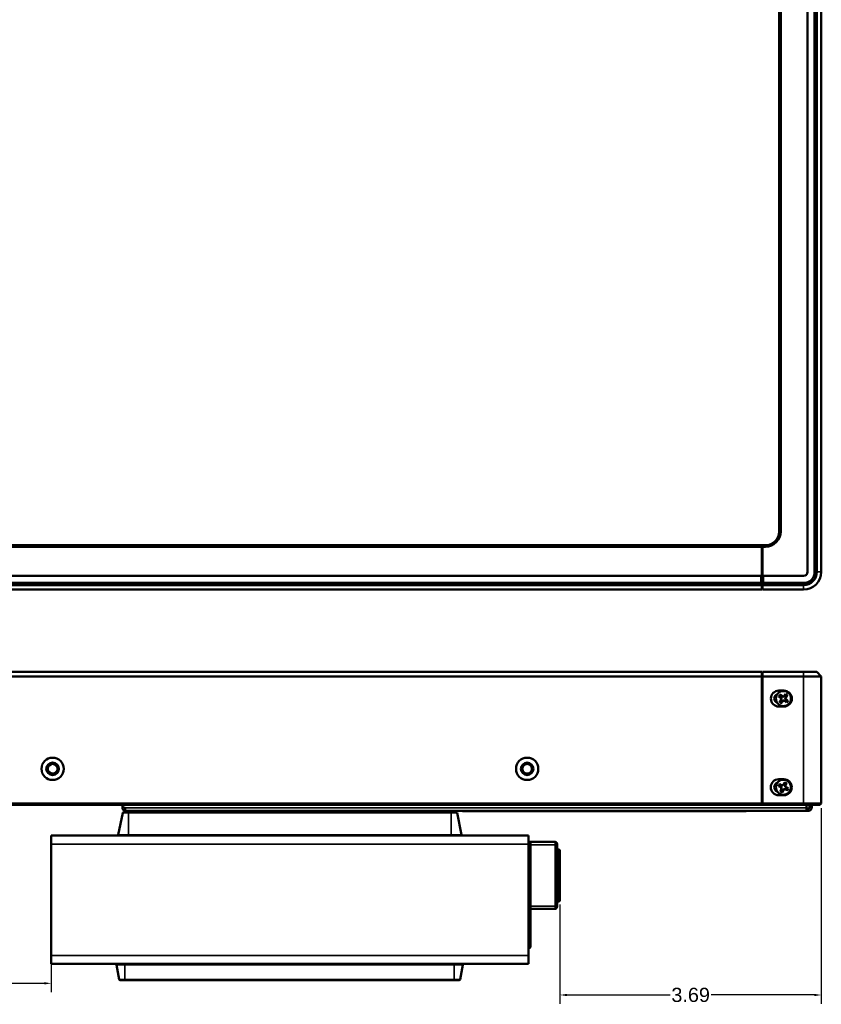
# Model space of a CAD drawing. Header units: inches. Extents: x 0.3 to 31, y 0.5 to 21.4.
# Tile 4 of 6: x 12.4 to 23.7, y 0.5 to 14.4. Entities that reach past the tile are written whole.
import ezdxf

# ---------------------------------------------------------------- set-up
doc = ezdxf.new("R2010")
doc.units = ezdxf.units.IN
doc.header["$MEASUREMENT"] = 0
for name, color, linetype, lineweight in [('Dimension (ANSI)', 7, 'Continuous', 25), ('Visible (ANSI)', 7, 'Continuous', 50), ('Visible Narrow (ANSI)', 7, 'Continuous', 35)]:
    doc.layers.add(name, color=color, linetype=linetype, lineweight=lineweight)
doc.styles.add('Ross DEFAULT-ANSI', font='arial.ttf')
doc.dimstyles.new('Ross Fabrication Imperial-ANSI', dxfattribs={"dimtxt": 0.2, "dimasz": 0.098425, "dimexe": 0.125, "dimexo": 0.0625, "dimgap": 0.031496, "dimtad": 0, "dimtih": 1, "dimtoh": 1, "dimrnd": 1e-08, "dimzin": 0, "dimdsep": 46, "dimtxsty": 'Ross DEFAULT-ANSI', "dimcen": 0.09, "dimdle": 0.393701, "dimclrd": 179, "dimclre": 179, "dimclrt": 179, "dimadec": 0, "dimazin": 0, "dimtfac": 0.6, "dimtofl": 0, "dimtmove": 0, "dimatfit": 3, "dimfxl": 1, "dimtolj": 1, "dimtzin": 4, "dimlwd": 25, "dimlwe": 25, "dimarcsym": 0})

# ---------------------------------------------------------------- blocks, each defined once
blk = doc.blocks.new('*D9')
at = {"layer": 'Defpoints', "color": 0, "linetype": 'Continuous', "transparency": 16777216}
for p in [(8.76, 3.364), (12.89, 1.223), (12.89, 0.829)]:
    blk.add_point(p, dxfattribs=at)
at = {"layer": 'Dimension (ANSI)', "color": 179, "linetype": 'Continuous', "lineweight": 25, "true_color": 0x262658, "transparency": 16777216}
for p, q in [((8.76, 3.301), (8.76, 0.704)), ((12.89, 1.161), (12.89, 0.704)), ((8.858, 0.829), (10.53, 0.829)), ((12.792, 0.829), (11.12, 0.829))]:
    blk.add_line(p, q, dxfattribs=at)
at = {"layer": 'Dimension (ANSI)', "color": 179, "linetype": 'Continuous', "true_color": 0x262658, "transparency": 16777216}
for points in [[(8.858, 0.846), (8.858, 0.813), (8.76, 0.829)], [(12.792, 0.846), (12.792, 0.813), (12.89, 0.829)]]:
    blk.add_solid(points, dxfattribs=at)
at = {"layer": 'Dimension (ANSI)', "color": 179, "linetype": 'Continuous', "lineweight": 25, "true_color": 0x262658, "transparency": 16777216, "insert": (10.825, 0.829), "char_height": 0.2, "attachment_point": 5, "style": 'Ross DEFAULT-ANSI'}
blk.add_mtext('\\A1;4.13', dxfattribs=at)
blk = doc.blocks.new('*D10')
at = {"layer": 'Defpoints', "color": 0, "linetype": 'Continuous', "transparency": 16777216}
for p in [(23.75, 3.364), (20.064, 2.003), (20.064, 0.665)]:
    blk.add_point(p, dxfattribs=at)
at = {"layer": 'Dimension (ANSI)', "color": 179, "linetype": 'Continuous', "lineweight": 25, "true_color": 0x262658, "transparency": 16777216}
for p, q in [((23.75, 3.301), (23.75, 0.54)), ((20.064, 1.941), (20.064, 0.54)), ((20.163, 0.665), (21.616, 0.665)), ((23.651, 0.665), (22.198, 0.665))]:
    blk.add_line(p, q, dxfattribs=at)
at = {"layer": 'Dimension (ANSI)', "color": 179, "linetype": 'Continuous', "true_color": 0x262658, "transparency": 16777216}
for points in [[(20.163, 0.681), (20.163, 0.648), (20.064, 0.665)], [(23.651, 0.681), (23.651, 0.648), (23.75, 0.665)]]:
    blk.add_solid(points, dxfattribs=at)
at = {"layer": 'Dimension (ANSI)', "color": 179, "linetype": 'Continuous', "lineweight": 25, "true_color": 0x262658, "transparency": 16777216, "insert": (21.907, 0.665), "char_height": 0.2, "attachment_point": 5, "style": 'Ross DEFAULT-ANSI'}
blk.add_mtext('\\A1;3.69', dxfattribs=at)

msp = doc.modelspace()

# ---------------------------------------------------------------- linework, layer by layer
at = {"layer": 'Visible (ANSI)'}
for p, q in [((23.556, 15.458), (23.556, 6.63)), ((23.656, 6.63), (23.656, 15.312)), ((23.687, 15.312), (23.687, 6.63)), ((23.75, 6.63), (23.75, 15.312)), ((23.157, 14.742), (23.157, 7.201)), ((23.177, 7.201), (23.177, 14.742)), ((22.91, 7.005), (9.6, 7.005)), ((9.6, 6.985), (22.91, 6.985)), ((22.91, 7.005), (22.92, 7.005)), ((22.91, 6.985), (22.91, 7.005)), ((22.91, 7.003), (22.92, 7.003)), ((22.92, 7.001), (22.91, 7.001)), ((22.91, 6.443), (22.91, 6.985)), ((22.92, 7.005), (22.92, 6.985)), ((22.961, 7.005), (22.92, 7.005)), ((22.92, 6.443), (22.92, 6.985)), ((22.92, 6.985), (22.961, 6.985)), ((22.9, 6.574), (9.61, 6.574)), ((22.9, 6.474), (22.9, 6.574)), ((22.92, 6.657), (22.91, 6.657)), ((22.92, 6.642), (22.91, 6.642)), ((22.93, 6.574), (22.93, 6.474)), ((23.5, 6.574), (22.93, 6.574)), ((22.91, 6.443), (9.6, 6.443)), ((9.61, 6.474), (22.9, 6.474)), ((22.91, 6.522), (22.92, 6.522)), ((22.91, 6.38), (22.91, 6.443)), ((22.92, 6.443), (22.92, 6.38)), ((23.5, 6.443), (22.92, 6.443)), ((22.93, 6.474), (23.5, 6.474)), ((9.6, 6.38), (22.91, 6.38)), ((22.92, 6.38), (23.5, 6.38)), ((22.91, 5.219), (9.6, 5.219)), ((9.6, 5.156), (22.91, 5.156)), ((9.61, 5.22), (22.9, 5.22)), ((22.9, 5.219), (22.9, 5.22)), ((22.91, 5.156), (22.91, 5.219)), ((22.91, 3.364), (22.91, 5.156)), ((22.92, 5.219), (22.92, 5.156)), ((23.5, 5.219), (22.92, 5.219)), ((22.92, 5.156), (22.92, 3.364)), ((22.92, 5.156), (23.5, 5.156)), ((22.93, 5.22), (23.5, 5.22)), ((22.93, 5.219), (22.93, 5.22)), ((23.656, 5.22), (23.5, 5.22)), ((23.5, 5.219), (23.687, 5.219)), ((23.75, 5.156), (23.5, 5.156)), ((23.656, 5.219), (23.656, 5.22)), ((23.687, 5.219), (23.75, 5.156)), ((23.75, 3.364), (23.75, 5.156)), ((22.91, 5.094), (22.92, 5.094)), ((22.92, 5.084), (22.91, 5.084)), ((22.91, 4.994), (22.92, 4.994)), ((23.222, 4.956), (23.15, 4.956)), ((23.152, 4.875), (23.174, 4.858)), ((23.191, 4.881), (23.17, 4.898)), ((23.177, 4.861), (23.174, 4.858)), ((23.19, 4.878), (23.191, 4.881)), ((23.212, 4.875), (23.191, 4.881)), ((23.23, 4.885), (23.212, 4.875)), ((23.212, 4.87), (23.212, 4.875)), ((23.247, 4.907), (23.23, 4.885)), ((23.232, 4.883), (23.23, 4.885)), ((23.247, 4.848), (23.252, 4.868)), ((23.249, 4.869), (23.252, 4.868)), ((23.252, 4.868), (23.269, 4.89)), ((23.15, 4.731), (23.222, 4.731)), ((23.179, 4.82), (23.162, 4.798)), ((23.174, 4.858), (23.184, 4.84)), ((23.184, 4.84), (23.179, 4.82)), ((23.182, 4.818), (23.179, 4.82)), ((23.19, 4.841), (23.184, 4.84)), ((23.184, 4.781), (23.201, 4.802)), ((23.199, 4.805), (23.201, 4.802)), ((23.201, 4.802), (23.219, 4.813)), ((23.219, 4.818), (23.219, 4.813)), ((23.219, 4.813), (23.24, 4.807)), ((23.241, 4.81), (23.24, 4.807)), ((23.24, 4.807), (23.261, 4.79)), ((23.241, 4.847), (23.247, 4.848)), ((23.257, 4.829), (23.247, 4.848)), ((23.255, 4.827), (23.257, 4.829)), ((23.279, 4.812), (23.257, 4.829)), ((23.146, 3.61), (23.171, 3.599)), ((23.221, 3.706), (23.149, 3.706)), ((23.183, 3.624), (23.158, 3.636)), ((23.182, 3.621), (23.183, 3.624)), ((23.204, 3.623), (23.183, 3.624)), ((23.22, 3.638), (23.204, 3.623)), ((23.206, 3.618), (23.204, 3.623)), ((23.231, 3.663), (23.22, 3.638)), ((23.222, 3.636), (23.22, 3.638)), ((23.242, 3.627), (23.245, 3.626)), ((23.244, 3.605), (23.245, 3.626)), ((23.245, 3.626), (23.257, 3.651)), ((23.149, 3.481), (23.221, 3.481)), ((23.173, 3.601), (23.171, 3.599)), ((23.171, 3.599), (23.185, 3.583)), ((23.184, 3.562), (23.173, 3.537)), ((23.185, 3.583), (23.184, 3.562)), ((23.188, 3.561), (23.184, 3.562)), ((23.19, 3.585), (23.185, 3.583)), ((23.198, 3.525), (23.21, 3.55)), ((23.207, 3.552), (23.21, 3.55)), ((23.21, 3.55), (23.226, 3.564)), ((23.224, 3.569), (23.226, 3.564)), ((23.226, 3.564), (23.247, 3.563)), ((23.239, 3.603), (23.244, 3.605)), ((23.259, 3.589), (23.244, 3.605)), ((23.247, 3.567), (23.247, 3.563)), ((23.247, 3.563), (23.272, 3.552)), ((23.257, 3.586), (23.259, 3.589)), ((23.284, 3.578), (23.259, 3.589)), ((22.91, 3.364), (9.6, 3.364)), ((9.6, 3.344), (22.91, 3.344)), ((13.892, 3.336), (13.892, 3.344)), ((13.892, 3.304), (13.892, 3.336)), ((22.91, 3.344), (22.91, 3.364)), ((22.92, 3.344), (22.91, 3.344)), ((22.92, 3.364), (22.92, 3.344)), ((23.5, 3.364), (22.92, 3.364)), ((22.92, 3.344), (23.5, 3.344)), ((23.5, 3.364), (23.75, 3.364)), ((23.73, 3.344), (23.5, 3.344)), ((23.541, 3.304), (23.541, 3.344)), ((23.541, 3.344), (23.572, 3.344)), ((23.572, 3.344), (23.581, 3.344)), ((23.582, 3.344), (23.581, 3.344)), ((23.582, 3.344), (23.582, 3.304)), ((23.582, 3.344), (23.582, 3.344)), ((23.614, 3.344), (23.614, 3.304)), ((23.73, 3.344), (23.75, 3.364)), ((13.898, 3.231), (13.833, 2.925)), ((13.912, 3.243), (13.98, 3.243)), ((13.924, 3.304), (13.934, 3.304)), ((13.934, 3.263), (13.934, 3.304)), ((23.541, 3.263), (13.934, 3.263)), ((18.529, 3.243), (13.98, 3.243)), ((14.7, 3.245), (14.7, 3.243)), ((14.717, 3.259), (14.717, 3.255)), ((14.839, 3.244), (14.839, 3.243)), ((14.857, 3.259), (14.857, 3.255)), ((17.652, 3.245), (17.652, 3.243)), ((17.67, 3.259), (17.67, 3.255)), ((17.792, 3.244), (17.792, 3.243)), ((17.81, 3.259), (17.81, 3.255)), ((18.529, 3.243), (18.597, 3.243)), ((18.612, 3.231), (18.677, 2.925)), ((18.688, 3.263), (18.688, 3.258)), ((18.688, 3.258), (22.688, 3.258)), ((18.839, 3.258), (18.839, 3.256)), ((18.902, 3.256), (18.839, 3.256)), ((18.902, 3.258), (18.902, 3.256)), ((18.915, 3.258), (18.915, 3.256)), ((18.916, 3.256), (18.915, 3.256)), ((18.916, 3.258), (18.916, 3.256)), ((18.983, 3.256), (18.916, 3.256)), ((18.983, 3.258), (18.983, 3.256)), ((18.996, 3.256), (18.983, 3.256)), ((18.996, 3.258), (18.996, 3.256)), ((19.018, 3.256), (18.996, 3.256)), ((19.033, 3.256), (19.018, 3.256)), ((19.07, 3.256), (19.033, 3.256)), ((19.07, 3.258), (19.07, 3.256)), ((19.079, 3.256), (19.07, 3.256)), ((19.079, 3.258), (19.079, 3.256)), ((19.117, 3.256), (19.079, 3.256)), ((19.117, 3.258), (19.117, 3.256)), ((19.154, 3.256), (19.117, 3.256)), ((19.154, 3.258), (19.154, 3.256)), ((19.161, 3.256), (19.154, 3.256)), ((19.161, 3.258), (19.161, 3.256)), ((19.194, 3.256), (19.161, 3.256)), ((19.216, 3.256), (19.194, 3.256)), ((19.271, 3.256), (19.216, 3.256)), ((19.271, 3.258), (19.271, 3.256)), ((19.288, 3.256), (19.271, 3.256)), ((19.288, 3.258), (19.288, 3.256)), ((19.296, 3.256), (19.288, 3.256)), ((19.296, 3.258), (19.296, 3.256)), ((19.331, 3.256), (19.296, 3.256)), ((19.331, 3.258), (19.331, 3.256)), ((19.376, 3.256), (19.331, 3.256)), ((19.376, 3.258), (19.376, 3.256)), ((19.411, 3.256), (19.376, 3.256)), ((19.411, 3.258), (19.411, 3.256)), ((19.411, 3.258), (19.411, 3.256)), ((19.411, 3.256), (19.411, 3.256)), ((19.465, 3.256), (19.411, 3.256)), ((19.52, 3.256), (19.465, 3.256)), ((19.52, 3.258), (19.52, 3.256)), ((19.539, 3.256), (19.52, 3.256)), ((19.539, 3.258), (19.539, 3.256)), ((19.574, 3.256), (19.539, 3.256)), ((19.574, 3.258), (19.574, 3.256)), ((19.619, 3.256), (19.574, 3.256)), ((19.619, 3.258), (19.619, 3.256)), ((19.653, 3.256), (19.619, 3.256)), ((19.653, 3.258), (19.653, 3.256)), ((19.67, 3.256), (19.653, 3.256)), ((19.674, 3.256), (19.67, 3.256)), ((19.674, 3.258), (19.674, 3.256)), ((19.735, 3.256), (19.674, 3.256)), ((19.798, 3.256), (19.735, 3.256)), ((19.798, 3.258), (19.798, 3.256)), ((19.8, 3.256), (19.798, 3.256)), ((19.82, 3.256), (19.8, 3.256)), ((19.82, 3.258), (19.82, 3.256)), ((19.857, 3.256), (19.82, 3.256)), ((19.857, 3.258), (19.857, 3.256)), ((19.863, 3.256), (19.857, 3.256)), ((19.863, 3.258), (19.863, 3.256)), ((19.875, 3.256), (19.863, 3.256)), ((19.875, 3.258), (19.875, 3.256)), ((19.913, 3.256), (19.875, 3.256)), ((19.913, 3.258), (19.913, 3.256)), ((19.95, 3.256), (19.913, 3.256)), ((19.95, 3.258), (19.95, 3.256)), ((19.988, 3.256), (19.95, 3.256)), ((19.988, 3.258), (19.988, 3.256)), ((19.998, 3.256), (19.988, 3.256)), ((19.998, 3.258), (19.998, 3.256)), ((20.004, 3.256), (19.998, 3.256)), ((20.004, 3.258), (20.004, 3.256)), ((20.033, 3.256), (20.004, 3.256)), ((20.059, 3.256), (20.033, 3.256)), ((20.116, 3.256), (20.059, 3.256)), ((20.116, 3.258), (20.116, 3.256)), ((20.119, 3.256), (20.116, 3.256)), ((20.119, 3.258), (20.119, 3.256)), ((20.123, 3.256), (20.119, 3.256)), ((20.123, 3.258), (20.123, 3.256)), ((20.131, 3.256), (20.123, 3.256)), ((20.131, 3.258), (20.131, 3.256)), ((20.17, 3.256), (20.131, 3.256)), ((20.17, 3.258), (20.17, 3.256)), ((20.176, 3.256), (20.17, 3.256)), ((20.176, 3.258), (20.176, 3.256)), ((20.218, 3.256), (20.176, 3.256)), ((20.218, 3.258), (20.218, 3.256)), ((20.224, 3.256), (20.218, 3.256)), ((20.224, 3.258), (20.224, 3.256)), ((20.262, 3.256), (20.224, 3.256)), ((20.262, 3.258), (20.262, 3.256)), ((20.268, 3.256), (20.262, 3.256)), ((20.268, 3.258), (20.268, 3.256)), ((20.323, 3.256), (20.268, 3.256)), ((20.385, 3.256), (20.323, 3.256)), ((20.385, 3.258), (20.385, 3.256)), ((20.391, 3.256), (20.385, 3.256)), ((20.391, 3.258), (20.391, 3.256)), ((20.433, 3.256), (20.391, 3.256)), ((20.433, 3.258), (20.433, 3.256)), ((20.439, 3.256), (20.433, 3.256)), ((20.439, 3.258), (20.439, 3.256)), ((20.477, 3.256), (20.439, 3.256)), ((20.477, 3.258), (20.477, 3.256)), ((20.503, 3.256), (20.477, 3.256)), ((20.503, 3.258), (20.503, 3.256)), ((20.539, 3.256), (20.503, 3.256)), ((20.539, 3.258), (20.539, 3.256)), ((20.56, 3.256), (20.539, 3.256)), ((20.56, 3.258), (20.56, 3.256)), ((20.582, 3.256), (20.56, 3.256)), ((20.582, 3.258), (20.582, 3.256)), ((20.618, 3.256), (20.582, 3.256)), ((20.618, 3.258), (20.618, 3.256)), ((20.645, 3.256), (20.618, 3.256)), ((20.645, 3.258), (20.645, 3.256)), ((20.65, 3.256), (20.645, 3.256)), ((20.65, 3.258), (20.65, 3.256)), ((20.673, 3.258), (20.673, 3.256)), ((20.71, 3.256), (20.673, 3.256)), ((20.71, 3.258), (20.71, 3.256)), ((21.236, 3.258), (21.236, 3.256)), ((21.289, 3.256), (21.236, 3.256)), ((21.345, 3.256), (21.289, 3.256)), ((21.345, 3.258), (21.345, 3.256)), ((21.359, 3.258), (21.359, 3.256)), ((21.46, 3.256), (21.359, 3.256)), ((21.46, 3.258), (21.46, 3.256)), ((21.478, 3.256), (21.46, 3.256)), ((21.478, 3.258), (21.478, 3.256)), ((21.532, 3.256), (21.478, 3.256)), ((21.595, 3.256), (21.532, 3.256)), ((21.595, 3.258), (21.595, 3.256)), ((21.597, 3.256), (21.595, 3.256)), ((21.597, 3.258), (21.597, 3.256)), ((21.617, 3.256), (21.597, 3.256)), ((21.617, 3.258), (21.617, 3.256)), ((21.654, 3.256), (21.617, 3.256)), ((21.654, 3.258), (21.654, 3.256)), ((21.672, 3.256), (21.654, 3.256)), ((21.672, 3.258), (21.672, 3.256)), ((21.71, 3.256), (21.672, 3.256)), ((21.71, 3.258), (21.71, 3.256)), ((21.747, 3.256), (21.71, 3.256)), ((21.747, 3.258), (21.747, 3.256)), ((21.785, 3.256), (21.747, 3.256)), ((21.785, 3.258), (21.785, 3.256)), ((21.793, 3.256), (21.785, 3.256)), ((21.793, 3.258), (21.793, 3.256)), ((21.797, 3.256), (21.793, 3.256)), ((21.797, 3.258), (21.797, 3.256)), ((21.797, 3.258), (21.797, 3.256)), ((21.797, 3.256), (21.797, 3.256)), ((21.858, 3.256), (21.797, 3.256)), ((21.921, 3.256), (21.858, 3.256)), ((21.921, 3.258), (21.921, 3.256)), ((21.929, 3.256), (21.921, 3.256)), ((21.929, 3.258), (21.929, 3.256)), ((21.941, 3.256), (21.929, 3.256)), ((21.941, 3.258), (21.941, 3.256)), ((21.976, 3.256), (21.941, 3.256)), ((21.976, 3.258), (21.976, 3.256)), ((22.021, 3.256), (21.976, 3.256)), ((22.021, 3.258), (22.021, 3.256)), ((22.056, 3.256), (22.021, 3.256)), ((22.056, 3.258), (22.056, 3.256)), ((22.095, 3.256), (22.056, 3.256)), ((22.095, 3.258), (22.095, 3.256)), ((22.098, 3.256), (22.095, 3.256)), ((22.098, 3.258), (22.098, 3.256)), ((22.11, 3.256), (22.098, 3.256)), ((22.11, 3.258), (22.11, 3.256)), ((22.132, 3.256), (22.11, 3.256)), ((22.132, 3.258), (22.132, 3.256)), ((22.165, 3.256), (22.132, 3.256)), ((22.187, 3.256), (22.165, 3.256)), ((22.242, 3.256), (22.187, 3.256)), ((22.242, 3.258), (22.242, 3.256)), ((22.247, 3.256), (22.242, 3.256)), ((22.247, 3.258), (22.247, 3.256)), ((22.267, 3.256), (22.247, 3.256)), ((22.267, 3.258), (22.267, 3.256)), ((22.302, 3.256), (22.267, 3.256)), ((22.302, 3.258), (22.302, 3.256)), ((22.347, 3.256), (22.302, 3.256)), ((22.347, 3.258), (22.347, 3.256)), ((22.382, 3.256), (22.347, 3.256)), ((22.382, 3.258), (22.382, 3.256)), ((22.394, 3.256), (22.382, 3.256)), ((22.394, 3.258), (22.394, 3.256)), ((22.433, 3.256), (22.394, 3.256)), ((22.433, 3.258), (22.433, 3.256)), ((22.439, 3.256), (22.433, 3.256)), ((22.439, 3.258), (22.439, 3.256)), ((22.481, 3.256), (22.439, 3.256)), ((22.481, 3.258), (22.481, 3.256)), ((22.487, 3.256), (22.481, 3.256)), ((22.487, 3.258), (22.487, 3.256)), ((22.525, 3.256), (22.487, 3.256)), ((22.525, 3.258), (22.525, 3.256)), ((22.526, 3.256), (22.525, 3.256)), ((22.526, 3.258), (22.526, 3.256)), ((22.53, 3.256), (22.526, 3.256)), ((22.53, 3.258), (22.53, 3.256)), ((22.536, 3.256), (22.53, 3.256)), ((22.536, 3.258), (22.536, 3.256)), ((22.59, 3.256), (22.536, 3.256)), ((22.653, 3.256), (22.59, 3.256)), ((22.653, 3.258), (22.653, 3.256)), ((22.653, 3.258), (22.653, 3.256)), ((22.653, 3.256), (22.653, 3.256)), ((22.688, 3.263), (22.688, 3.258)), ((23.541, 3.263), (23.541, 3.304)), ((23.572, 3.294), (23.541, 3.294)), ((23.572, 3.263), (23.541, 3.263)), ((12.89, 2.913), (19.619, 2.913)), ((12.89, 2.913), (12.89, 2.793)), ((12.89, 1.223), (12.89, 2.793)), ((19.619, 2.793), (19.619, 2.913)), ((19.619, 2.823), (19.994, 2.823)), ((19.619, 2.793), (19.619, 1.223)), ((19.649, 2.793), (19.649, 2.783)), ((19.649, 1.363), (19.649, 2.783)), ((20.024, 2.793), (20.024, 2.783)), ((20.024, 1.918), (20.024, 2.783)), ((20.024, 2.718), (20.044, 2.718)), ((20.064, 2.003), (20.064, 2.698)), ((20.024, 1.983), (20.044, 1.983)), ((19.649, 1.878), (19.994, 1.878)), ((20.024, 1.918), (20.024, 1.908)), ((19.649, 1.363), (19.649, 1.353)), ((12.89, 1.223), (12.89, 1.103)), ((19.619, 1.103), (19.619, 1.223)), ((19.619, 1.103), (12.89, 1.103)), ((13.846, 0.885), (13.81, 1.091)), ((18.656, 0.885), (18.693, 1.091)), ((13.928, 0.873), (13.861, 0.873)), ((13.928, 0.873), (18.574, 0.873)), ((18.642, 0.873), (18.574, 0.873))]:
    msp.add_line(p, q, dxfattribs=at)
for centre, radius in [((23.216, 4.844), 0.106), ((12.908, 3.854), 0.157), ((12.908, 3.854), 0.0885), ((12.908, 3.854), 0.0679), ((19.601, 3.854), 0.157), ((19.601, 3.854), 0.0885), ((19.601, 3.854), 0.0679), ((23.215, 3.594), 0.106)]:
    msp.add_circle(centre, radius, dxfattribs=at)
for centre, radius, start, end in [((22.961, 7.201), 0.196, 270, 0), ((22.961, 7.201), 0.216, 270, 0), ((23.5, 6.63), 0.25, 270, 0), ((23.5, 6.63), 0.187, 270, 0), ((23.5, 6.63), 0.056, 270, 0), ((23.5, 6.63), 0.156, 270, 0), ((23.15, 4.844), 0.112, 90, 270), ((23.15, 4.844), 0.064, 109.2412, 250.7588), ((23.216, 4.844), 0.0707, 130.3878, 153.4617), ((23.216, 4.844), 0.0688, 130.5852, 153.2644), ((23.222, 4.844), 0.112, 270, 90), ((23.216, 4.844), 0.0707, 40.3878, 63.4617), ((23.216, 4.844), 0.0688, 40.5852, 63.2644), ((23.216, 4.844), 0.0707, 220.3878, 243.4617), ((23.216, 4.844), 0.0688, 220.5852, 243.2644), ((23.216, 4.844), 0.0688, 310.5852, 333.2644), ((23.216, 4.844), 0.0707, 310.3878, 333.4617), ((23.149, 3.594), 0.112, 90, 270), ((23.149, 3.594), 0.064, 109.2412, 250.7588), ((23.215, 3.594), 0.0707, 143.5527, 166.6266), ((23.215, 3.594), 0.0688, 143.75, 166.4292), ((23.221, 3.594), 0.112, 270, 90), ((23.215, 3.594), 0.0707, 53.5527, 76.6266), ((23.215, 3.594), 0.0688, 53.75, 76.4292), ((23.215, 3.594), 0.0707, 233.5527, 256.6266), ((23.215, 3.594), 0.0688, 233.75, 256.4292), ((23.215, 3.594), 0.0688, 323.75, 346.4292), ((23.215, 3.594), 0.0707, 323.5527, 346.6266), ((13.924, 3.336), 0.0315, 180, 270), ((13.934, 3.304), 0.0413, 180, 270), ((13.912, 3.228), 0.015, 90, 168), ((13.934, 3.304), 0.00984, 180, 270), ((18.597, 3.228), 0.015, 12, 90), ((23.572, 3.304), 0.0413, 270, 0), ((23.572, 3.304), 0.00984, 270, 0), ((13.818, 2.928), 0.015, 270, 348), ((18.691, 2.928), 0.015, 192, 270), ((19.619, 2.793), 0.03, 0, 90), ((19.994, 2.793), 0.03, 0, 90), ((20.044, 2.698), 0.02, 0, 90), ((20.044, 2.003), 0.02, 270, 0), ((19.994, 1.908), 0.03, 270, 0), ((19.619, 1.353), 0.03, 270, 0), ((13.795, 1.088), 0.015, 10, 90), ((18.707, 1.088), 0.015, 90, 170), ((13.861, 0.888), 0.015, 190, 270), ((18.642, 0.888), 0.015, 270, 350)]:
    msp.add_arc(centre, radius, start, end, dxfattribs=at)
for points, weights in [([(23.154, 4.875), (23.153, 4.875), (23.152, 4.875)], [1.01218915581, 1.01172679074, 1.01110160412]), ([(23.177, 4.861), (23.168, 4.866), (23.154, 4.875)], [2.37346205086, 1.9683578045, 1.53696783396]), ([(23.171, 4.896), (23.17, 4.897), (23.17, 4.898)], [1.01218915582, 1.01172679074, 1.01110160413]), ([(23.171, 4.896), (23.183, 4.885), (23.19, 4.878)], [1.53696783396, 1.9683578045, 2.37346205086]), ([(23.19, 4.841), (23.185, 4.848), (23.177, 4.861)], [2.81776863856, 2.6044802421, 2.07391766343]), ([(23.19, 4.878), (23.204, 4.873), (23.212, 4.87)], [2.07391766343, 2.6044802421, 2.81776863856]), ([(23.212, 4.87), (23.22, 4.874), (23.232, 4.883)], [2.81776863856, 2.60448024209, 2.07391766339]), ([(23.232, 4.883), (23.238, 4.891), (23.247, 4.905)], [2.37346205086, 1.9683578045, 1.53696783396]), ([(23.249, 4.869), (23.244, 4.855), (23.241, 4.847)], [2.07391766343, 2.6044802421, 2.81776863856]), ([(23.247, 4.905), (23.247, 4.906), (23.247, 4.907)], [1.01218915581, 1.01172679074, 1.01110160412]), ([(23.268, 4.889), (23.256, 4.877), (23.249, 4.869)], [1.53696783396, 1.9683578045, 2.37346205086]), ([(23.268, 4.889), (23.269, 4.889), (23.269, 4.89)], [1.01218915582, 1.01172679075, 1.01110160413]), ([(23.163, 4.799), (23.163, 4.799), (23.162, 4.798)], [1.01218915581, 1.01172679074, 1.01110160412]), ([(23.163, 4.799), (23.175, 4.811), (23.182, 4.818)], [1.53696783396, 1.9683578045, 2.37346205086]), ([(23.182, 4.818), (23.187, 4.832), (23.19, 4.841)], [2.07391766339, 2.60448024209, 2.81776863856]), ([(23.185, 4.782), (23.184, 4.782), (23.184, 4.781)], [1.01218915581, 1.01172679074, 1.01110160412]), ([(23.199, 4.805), (23.193, 4.796), (23.185, 4.782)], [2.37346205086, 1.9683578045, 1.53696783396]), ([(23.219, 4.818), (23.211, 4.813), (23.199, 4.805)], [2.81776863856, 2.60448024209, 2.07391766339]), ([(23.241, 4.81), (23.227, 4.815), (23.219, 4.818)], [2.07391766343, 2.6044802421, 2.81776863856]), ([(23.241, 4.847), (23.246, 4.839), (23.255, 4.827)], [2.81776863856, 2.60448024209, 2.07391766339]), ([(23.26, 4.792), (23.248, 4.803), (23.241, 4.81)], [1.53696783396, 1.9683578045, 2.37346205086]), ([(23.255, 4.827), (23.263, 4.822), (23.277, 4.813)], [2.37346205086, 1.9683578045, 1.53696783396]), ([(23.26, 4.792), (23.261, 4.791), (23.261, 4.79)], [1.01218915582, 1.01172679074, 1.01110160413]), ([(23.277, 4.813), (23.278, 4.813), (23.279, 4.812)], [1.01218915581, 1.01172679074, 1.01110160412]), ([(23.148, 3.61), (23.147, 3.61), (23.146, 3.61)], [1.01218915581, 1.01172679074, 1.01110160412]), ([(23.173, 3.601), (23.163, 3.605), (23.148, 3.61)], [2.37346205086, 1.9683578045, 1.53696783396]), ([(23.159, 3.635), (23.159, 3.635), (23.158, 3.636)], [1.01218915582, 1.01172679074, 1.01110160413]), ([(23.159, 3.635), (23.173, 3.626), (23.182, 3.621)], [1.53696783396, 1.9683578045, 2.37346205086]), ([(23.182, 3.621), (23.197, 3.619), (23.206, 3.618)], [2.07391766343, 2.6044802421, 2.81776863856]), ([(23.206, 3.618), (23.212, 3.625), (23.222, 3.636)], [2.81776863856, 2.60448024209, 2.07391766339]), ([(23.222, 3.636), (23.226, 3.645), (23.231, 3.661)], [2.37346205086, 1.9683578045, 1.53696783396]), ([(23.231, 3.661), (23.231, 3.662), (23.231, 3.663)], [1.01218915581, 1.01172679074, 1.01110160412]), ([(23.242, 3.627), (23.24, 3.612), (23.239, 3.603)], [2.07391766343, 2.6044802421, 2.81776863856]), ([(23.255, 3.649), (23.247, 3.635), (23.242, 3.627)], [1.53696783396, 1.9683578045, 2.37346205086]), ([(23.255, 3.649), (23.256, 3.65), (23.257, 3.651)], [1.01218915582, 1.01172679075, 1.01110160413]), ([(23.19, 3.585), (23.184, 3.591), (23.173, 3.601)], [2.81776863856, 2.6044802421, 2.07391766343]), ([(23.174, 3.538), (23.173, 3.538), (23.173, 3.537)], [1.01218915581, 1.01172679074, 1.01110160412]), ([(23.174, 3.538), (23.182, 3.553), (23.188, 3.561)], [1.53696783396, 1.9683578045, 2.37346205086]), ([(23.188, 3.561), (23.19, 3.576), (23.19, 3.585)], [2.07391766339, 2.60448024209, 2.81776863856]), ([(23.199, 3.527), (23.199, 3.526), (23.198, 3.525)], [1.01218915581, 1.01172679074, 1.01110160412]), ([(23.207, 3.552), (23.204, 3.543), (23.199, 3.527)], [2.37346205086, 1.9683578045, 1.53696783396]), ([(23.224, 3.569), (23.217, 3.563), (23.207, 3.552)], [2.81776863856, 2.60448024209, 2.07391766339]), ([(23.247, 3.567), (23.233, 3.569), (23.224, 3.569)], [2.07391766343, 2.6044802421, 2.81776863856]), ([(23.239, 3.603), (23.246, 3.597), (23.257, 3.586)], [2.81776863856, 2.60448024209, 2.07391766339]), ([(23.27, 3.553), (23.256, 3.562), (23.247, 3.567)], [1.53696783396, 1.9683578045, 2.37346205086]), ([(23.257, 3.586), (23.266, 3.583), (23.282, 3.578)], [2.37346205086, 1.9683578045, 1.53696783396]), ([(23.27, 3.553), (23.271, 3.553), (23.272, 3.552)], [1.01218915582, 1.01172679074, 1.01110160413]), ([(23.282, 3.578), (23.283, 3.578), (23.284, 3.578)], [1.01218915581, 1.01172679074, 1.01110160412]), ([(14.839, 3.244), (14.838, 3.244), (14.834, 3.243)], [0.936902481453, 0.945025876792, 0.970114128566]), ([(14.857, 3.259), (14.857, 3.259), (14.857, 3.259)], [0.935358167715, 0.933012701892, 0.933012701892]), ([(17.791, 3.244), (17.79, 3.244), (17.787, 3.243)], [0.936902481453, 0.945025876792, 0.970114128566]), ([(17.809, 3.259), (17.81, 3.259), (17.81, 3.259)], [0.935358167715, 0.933012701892, 0.933012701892])]:
    msp.add_rational_spline(points, weights, degree=2, dxfattribs=at)
for points in [[(14.7, 3.245), (14.706, 3.249), (14.712, 3.252), (14.718, 3.256)], [(14.717, 3.258), (14.715, 3.26), (14.712, 3.261), (14.709, 3.263)], [(14.857, 3.255), (14.851, 3.251), (14.845, 3.248), (14.839, 3.244)], [(14.85, 3.263), (14.852, 3.262), (14.854, 3.26), (14.857, 3.259)], [(17.653, 3.245), (17.659, 3.249), (17.665, 3.252), (17.671, 3.256)], [(17.67, 3.258), (17.668, 3.26), (17.665, 3.261), (17.662, 3.263)], [(17.809, 3.255), (17.803, 3.251), (17.797, 3.248), (17.791, 3.244)], [(17.803, 3.263), (17.805, 3.262), (17.807, 3.26), (17.809, 3.259)]]:
    msp.add_open_spline(points, degree=3, dxfattribs=at)
for points, weights, knots in [([(14.778, 3.252), (14.733, 3.249), (14.71, 3.247), (14.7, 3.246), (14.7, 3.245)], [1, 0.866025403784, 1, 0.933012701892, 0.933012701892], [0.098901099, 0.098901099, 0.098901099, 0.100732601, 0.100732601, 0.101648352, 0.101648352, 0.101648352]), ([(14.778, 3.248), (14.733, 3.246), (14.71, 3.244), (14.707, 3.243), (14.705, 3.243)], [1, 0.866025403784, 1, 0.980466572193, 0.966629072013], [0.098901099, 0.098901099, 0.098901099, 0.100732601, 0.100732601, 0.100999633, 0.100999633, 0.100999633]), ([(14.746, 3.263), (14.733, 3.262), (14.726, 3.261), (14.717, 3.26), (14.717, 3.259)], [0.933212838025, 0.93667420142, 1, 0.933012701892, 0.933012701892], [0.088877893, 0.088877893, 0.088877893, 0.08974359, 0.08974359, 0.090659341, 0.090659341, 0.090659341]), ([(14.793, 3.263), (14.786, 3.262), (14.778, 3.262), (14.743, 3.26), (14.726, 3.257), (14.72, 3.257), (14.718, 3.256)], [0.951952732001, 0.968632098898, 1, 0.866025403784, 1, 0.949154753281, 0.936902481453], [0.098472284, 0.098472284, 0.098472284, 0.098901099, 0.098901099, 0.100732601, 0.100732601, 0.101427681, 0.101427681, 0.101427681]), ([(14.857, 3.259), (14.857, 3.257), (14.847, 3.256), (14.824, 3.254), (14.778, 3.252)], [0.933012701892, 0.933012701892, 1, 0.866025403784, 1], [0.096153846, 0.096153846, 0.096153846, 0.097069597, 0.097069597, 0.098901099, 0.098901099, 0.098901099]), ([(14.857, 3.255), (14.857, 3.254), (14.847, 3.253), (14.824, 3.251), (14.778, 3.248)], [0.933012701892, 0.933012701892, 1, 0.866025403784, 1], [0.096153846, 0.096153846, 0.096153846, 0.097069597, 0.097069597, 0.098901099, 0.098901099, 0.098901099]), ([(17.731, 3.252), (17.686, 3.249), (17.663, 3.247), (17.652, 3.246), (17.652, 3.245)], [1, 0.866025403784, 1, 0.933012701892, 0.933012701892], [0.098901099, 0.098901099, 0.098901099, 0.100732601, 0.100732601, 0.101648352, 0.101648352, 0.101648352]), ([(17.731, 3.248), (17.686, 3.246), (17.663, 3.244), (17.66, 3.243), (17.658, 3.243)], [1, 0.866025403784, 1, 0.980466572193, 0.966629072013], [0.098901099, 0.098901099, 0.098901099, 0.100732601, 0.100732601, 0.100999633, 0.100999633, 0.100999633]), ([(17.699, 3.263), (17.686, 3.262), (17.678, 3.261), (17.67, 3.26), (17.67, 3.259)], [0.933212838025, 0.93667420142, 1, 0.933012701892, 0.933012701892], [0.088877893, 0.088877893, 0.088877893, 0.08974359, 0.08974359, 0.090659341, 0.090659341, 0.090659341]), ([(17.746, 3.263), (17.738, 3.262), (17.731, 3.262), (17.696, 3.26), (17.678, 3.257), (17.672, 3.257), (17.671, 3.256)], [0.951952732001, 0.968632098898, 1, 0.866025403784, 1, 0.949154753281, 0.936902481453], [0.098472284, 0.098472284, 0.098472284, 0.098901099, 0.098901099, 0.100732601, 0.100732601, 0.101427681, 0.101427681, 0.101427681]), ([(17.81, 3.259), (17.81, 3.257), (17.799, 3.256), (17.777, 3.254), (17.731, 3.252)], [0.933012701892, 0.933012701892, 1, 0.866025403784, 1], [0.096153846, 0.096153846, 0.096153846, 0.097069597, 0.097069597, 0.098901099, 0.098901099, 0.098901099]), ([(17.81, 3.255), (17.81, 3.254), (17.799, 3.253), (17.777, 3.251), (17.731, 3.248)], [0.933012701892, 0.933012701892, 1, 0.866025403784, 1], [0.096153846, 0.096153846, 0.096153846, 0.097069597, 0.097069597, 0.098901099, 0.098901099, 0.098901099])]:
    msp.add_rational_spline(points, weights, degree=2, knots=knots, dxfattribs=at)
at = {"layer": 'Visible Narrow (ANSI)'}
for p, q in [((23.177, 7.201), (23.157, 7.201)), ((22.92, 6.978), (22.91, 6.978)), ((22.961, 6.985), (22.961, 7.005)), ((22.92, 6.681), (22.91, 6.681)), ((23.687, 6.63), (23.75, 6.63)), ((23.5, 6.443), (23.5, 6.38)), ((23.5, 5.219), (23.5, 5.22)), ((23.5, 5.219), (23.5, 5.156)), ((23.5, 5.156), (23.5, 3.364)), ((22.92, 5.06), (22.91, 5.06)), ((23.15, 4.927), (23.15, 4.956)), ((23.222, 4.95), (23.222, 4.956)), ((23.15, 4.761), (23.15, 4.731)), ((23.222, 4.731), (23.222, 4.738)), ((23.149, 3.706), (23.149, 3.677)), ((23.221, 3.7), (23.221, 3.706)), ((23.149, 3.511), (23.149, 3.481)), ((23.221, 3.488), (23.221, 3.481)), ((23.5, 3.344), (23.5, 3.364)), ((23.541, 3.344), (23.541, 3.344)), ((13.892, 3.304), (13.924, 3.304)), ((13.98, 3.231), (13.898, 3.231)), ((23.541, 3.304), (13.934, 3.304)), ((13.98, 3.243), (13.98, 3.231)), ((13.98, 3.231), (18.529, 3.231)), ((13.98, 3.231), (13.98, 2.925)), ((18.529, 3.231), (18.529, 3.243)), ((18.612, 3.231), (18.529, 3.231)), ((18.529, 3.231), (18.529, 2.925)), ((19.018, 3.258), (19.018, 3.256)), ((19.033, 3.258), (19.033, 3.256)), ((19.194, 3.258), (19.194, 3.256)), ((19.216, 3.258), (19.216, 3.256)), ((19.465, 3.258), (19.465, 3.256)), ((19.67, 3.258), (19.67, 3.256)), ((19.735, 3.258), (19.735, 3.256)), ((19.8, 3.258), (19.8, 3.256)), ((20.033, 3.258), (20.033, 3.256)), ((20.059, 3.258), (20.059, 3.256)), ((20.323, 3.258), (20.323, 3.256)), ((21.289, 3.258), (21.289, 3.256)), ((21.532, 3.258), (21.532, 3.256)), ((21.858, 3.258), (21.858, 3.256)), ((22.165, 3.258), (22.165, 3.256)), ((22.187, 3.258), (22.187, 3.256)), ((22.59, 3.258), (22.59, 3.256)), ((23.572, 3.263), (23.572, 3.294)), ((23.614, 3.304), (23.582, 3.304)), ((13.833, 2.925), (13.98, 2.925)), ((13.98, 2.913), (13.98, 2.925)), ((18.529, 2.925), (13.98, 2.925)), ((18.529, 2.913), (18.529, 2.925)), ((18.529, 2.925), (18.677, 2.925)), ((19.619, 2.793), (12.89, 2.793)), ((19.619, 2.783), (19.649, 2.783)), ((19.649, 2.783), (19.994, 2.783)), ((19.994, 2.783), (19.994, 2.823)), ((19.994, 2.783), (20.024, 2.783)), ((19.994, 2.783), (19.994, 1.918)), ((20.024, 2.703), (20.044, 2.703)), ((20.044, 2.703), (20.044, 2.718)), ((20.044, 2.703), (20.044, 1.998)), ((20.024, 1.998), (20.044, 1.998)), ((20.044, 1.983), (20.044, 1.998)), ((19.994, 1.918), (19.649, 1.918)), ((19.994, 1.918), (20.024, 1.918)), ((19.994, 1.878), (19.994, 1.918)), ((19.619, 1.363), (19.649, 1.363)), ((12.89, 1.223), (19.619, 1.223)), ((13.928, 1.091), (13.81, 1.091)), ((13.928, 1.091), (13.928, 1.103)), ((13.928, 1.091), (18.574, 1.091)), ((13.928, 0.885), (13.928, 1.091)), ((18.574, 1.103), (18.574, 1.091)), ((18.693, 1.091), (18.574, 1.091)), ((18.574, 0.885), (18.574, 1.091)), ((13.846, 0.885), (13.928, 0.885)), ((13.928, 0.885), (13.928, 0.873)), ((18.574, 0.885), (13.928, 0.885)), ((18.574, 0.885), (18.574, 0.873)), ((18.574, 0.885), (18.656, 0.885))]:
    msp.add_line(p, q, dxfattribs=at)
for centre, major_axis, start_param, end_param in [((20.044, 2.698), (0.02, 0), 0, 1.570796), ((20.044, 2.003), (-0.02, 0), 1.570796, 3.141593)]:
    msp.add_ellipse(centre, major_axis=major_axis, ratio=0.25, start_param=start_param, end_param=end_param, dxfattribs=at)

# ---------------------------------------------------------------- dimensions: what is measured, and where the dimension line sits
at = {"layer": 'Dimension (ANSI)', "color": 179, "linetype": 'Continuous', "lineweight": 25, "true_color": 0x262658}
dim = msp.add_linear_dim(base=(12.89, 0.829), p1=(8.76, 3.364), p2=(12.89, 1.223), angle=180, dimstyle='Ross Fabrication Imperial-ANSI', override={"dimgap": 0.031496, "dimtih": 0, "dimtoh": 0, "dimdec": 2, "dimtol": 0, "dimlim": 0, "dimtp": 0, "dimtm": 0, "dimtdec": 2, "dimatfit": 1}, dxfattribs=at)
dim.commit()
dim.dimension.update_dxf_attribs({"geometry": '*D9', "text_midpoint": (10.825, 0.829), "dimtype": 160})
dim = msp.add_linear_dim(base=(20.064, 0.665), p1=(23.75, 3.364), p2=(20.064, 2.003), dimstyle='Ross Fabrication Imperial-ANSI', override={"dimgap": 0.031496, "dimtih": 0, "dimtoh": 0, "dimdec": 2, "dimtol": 0, "dimlim": 0, "dimtp": 0, "dimtm": 0, "dimtdec": 2, "dimatfit": 1}, dxfattribs=at)
dim.commit()
dim.dimension.update_dxf_attribs({"geometry": '*D10', "text_midpoint": (21.907, 0.665), "dimtype": 160})

doc.saveas('drawing.dxf')
